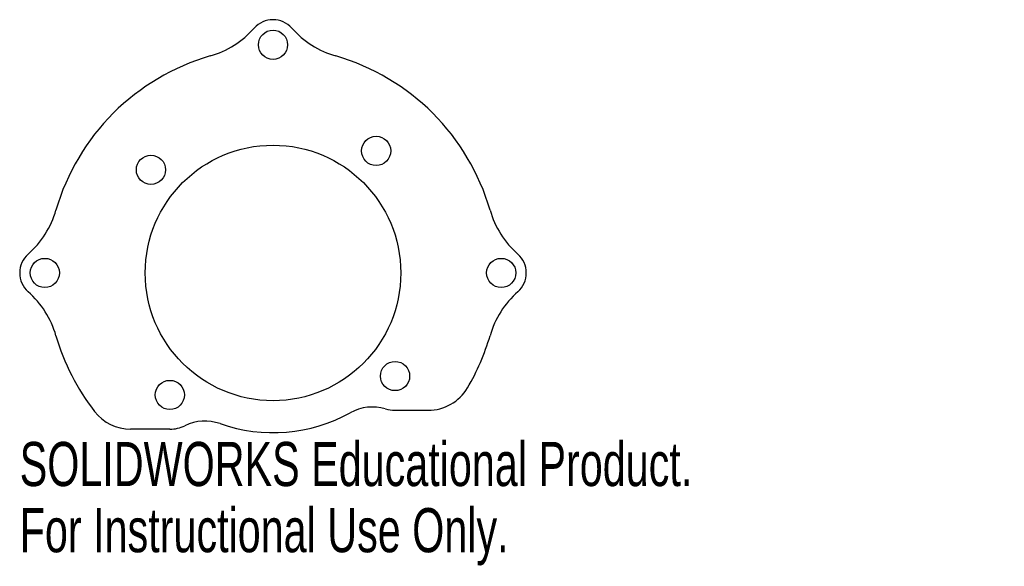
# Model space of a CAD drawing. Header units: millimetres. Extents: x -53 to 55, y -72 to -12.
import ezdxf

# ---------------------------------------------------------------- set-up
doc = ezdxf.new("R2010")
doc.units = ezdxf.units.MM
doc.styles.add('SLDTEXTSTYLE0', font='TXT', dxfattribs={"width": 0.7})

msp = doc.modelspace()

# ---------------------------------------------------------------- linework, layer by layer
at = {"color": 7, "linetype": 'Continuous', "lineweight": 25}
for p, q in [((-11.63, -55.15), (-8, -55.15)), ((-36.3, -57.22), (-40.6, -57.22))]:
    msp.add_line(p, q, dxfattribs=at)
for centre, radius in [((-25, -15.1), 1.6), ((-13.7, -26.73), 1.6), ((-25, -40.1), 14), ((-38.37, -28.8), 1.6), ((-50, -40.1), 1.6), ((0, -40.1), 1.6), ((-11.63, -51.4), 1.6), ((-36.3, -53.47), 1.6)]:
    msp.add_circle(centre, radius, dxfattribs=at)
for centre, radius, start, end in [((-25, -15.1), 2.75, 41.535, 138.465), ((-34.73, -6.48), 10.25, 286.1429, 318.465), ((-15.27, -6.48), 10.25, 221.535, 253.8571), ((-25, -40.1), 24.75, 106.1429, 163.8571), ((-25, -40.1), 24.75, 16.1429, 73.8571), ((-58.62, -30.37), 10.25, 311.535, 343.8571), ((8.62, -30.37), 10.25, 196.1429, 228.465), ((-50, -40.1), 2.75, 131.535, 228.465), ((0, -40.1), 2.75, 311.535, 48.465), ((-58.62, -49.83), 10.25, 16.1429, 48.465), ((8.62, -49.83), 10.25, 131.535, 163.8571), ((-25, -40.1), 24.75, 196.1429, 217.84), ((-25, -40.1), 24.75, 329.4247, 343.8571), ((-8, -50.15), 5, 270, 329.4247), ((-14.11, -59.79), 5, 73.5665, 118.9482), ((-11.63, -51.4), 3.75, 253.5665, 270), ((-40.6, -52.22), 5, 217.84, 270), ((-25, -40.1), 17.5, 250.6455, 298.9482), ((-36.3, -53.47), 3.75, 270, 296.0271), ((-32.46, -61.33), 5, 70.6455, 116.0271)]:
    msp.add_arc(centre, radius, start, end, dxfattribs=at)

# ---------------------------------------------------------------- texts
at = {"color": 7, "linetype": 'Continuous', "char_height": 4.8336, "attachment_point": 1, "style": 'SLDTEXTSTYLE0'}
for s, insert in [('SOLIDWORKS Educational Product.', (-52.75, -58.62)), ('For Instructional Use Only.', (-52.75, -65.87))]:
    msp.add_mtext(s, dxfattribs=dict(at, insert=insert))

doc.saveas('drawing.dxf')
